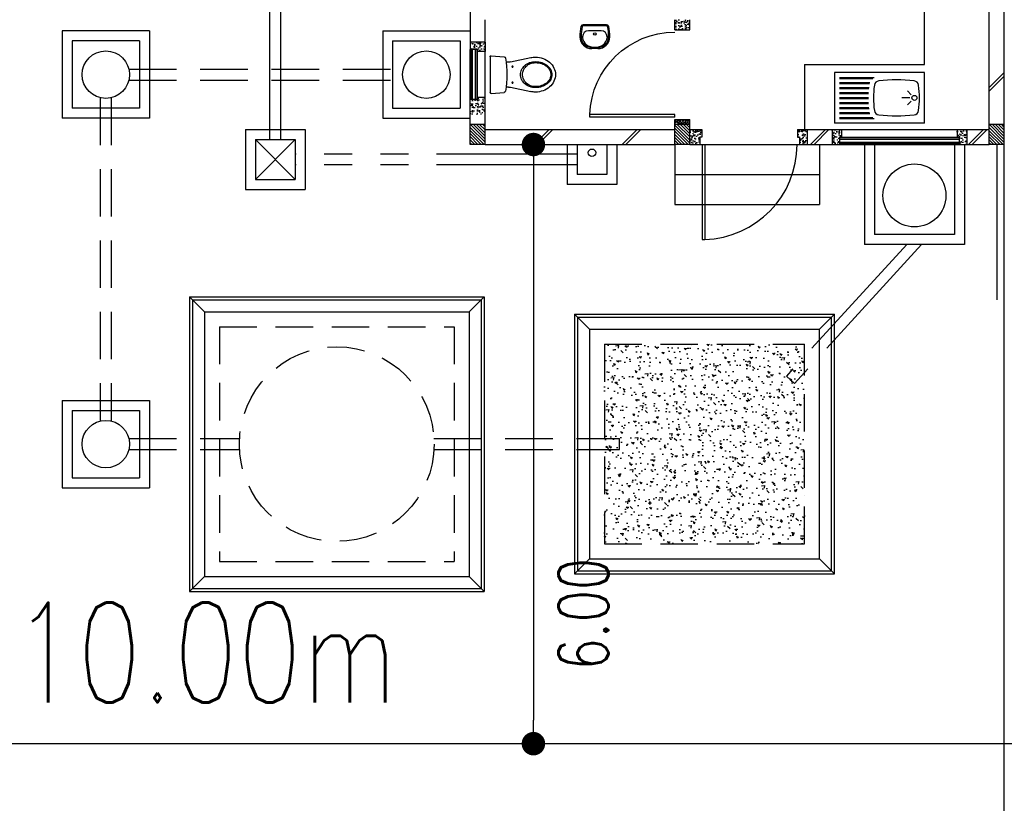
# Model space of a CAD drawing. Header units: millimetres. Extents: x 301 to 1479, y 491 to 1341.
# Tile 32 of 256: x 430 to 440, y 549 to 557. Entities that reach past the tile are written whole.
import ezdxf

# ---------------------------------------------------------------- set-up
doc = ezdxf.new("R2010")
doc.units = ezdxf.units.MM
doc.header["$LTSCALE"] = 1.5
doc.header["$MEASUREMENT"] = 0
for name, pattern in [('HIDDEN', [0.375, 0.25, -0.125]), ('HIDDEN2', [4.7625, 3.175, -1.5875]), ('PHANTOM2', [1.25, 0.625, -0.125, 0.125, -0.125, 0.125, -0.125])]:
    doc.linetypes.add(name, pattern=pattern)
for name, color, linetype in [('AP&SA', 254, 'HIDDEN'), ('Blk', 7, 'Continuous'), ('Block', 46, 'Continuous'), ('BORDER', 5, 'Continuous'), ('boundary', 3, 'Continuous'), ('Boundary Wall', 64, 'Continuous'), ('BWCN', 4, 'Continuous'), ('DIM', 6, 'Continuous'), ('DOOR', 3, 'Continuous'), ('Ele', 8, 'Continuous'), ('HATCH', 7, 'Continuous'), ('Hatch Aggregate', 252, 'Continuous'), ('Hatch Col. C1 GF Ext.', 84, 'Continuous'), ('Hatch Stub Col', 251, 'Continuous'), ('Kerb', 251, 'Continuous'), ('P. Grease Trap', 64, 'Continuous'), ('P. Septic tank', 2, 'Continuous'), ('P. Sewr Manhole', 49, 'Continuous'), ('PVC Pipe 110', 69, 'Continuous'), ('PVC RWP 75', 77, 'Continuous'), ('PVC Sewer Pipe 110', 24, 'Continuous'), ('SANIT', 8, 'Continuous'), ('TEXT', 7, 'Continuous'), ('WINDOW', 1, 'Continuous')]:
    doc.layers.add(name, color=color, linetype=linetype)
doc.styles.add('RS1', font='romans.shx', dxfattribs={"width": 0.75, "height": 0.5})
doc.styles.add('RS2', font='romans.shx', dxfattribs={"width": 0.75, "height": 1})
doc.styles.add('RS25', font='romans.shx', dxfattribs={"width": 0.75, "height": 1})
doc.dimstyles.new('BAM500', dxfattribs={"dimscale": 0.5, "dimtxt": 1, "dimasz": 1, "dimexe": 1, "dimexo": 1, "dimgap": 1, "dimtad": 1, "dimdec": 3, "dimzin": 0, "dimdsep": 46, "dimtxsty": 'RS25', "dimblk1": 'DOT', "dimblk2": 'DOT', "dimsah": 1, "dimcen": 3, "dimdle": 1.25, "dimse1": 1, "dimse2": 1, "dimclrd": 6, "dimclre": 6, "dimclrt": 7, "dimaunit": 1, "dimadec": 0, "dimazin": 0, "dimtfac": 0.75, "dimtdec": 3, "dimtmove": 0, "dimatfit": 3, "dimldrblk": 'DOT', "dimfxl": 1, "dimtvp": 1.5, "dimtolj": 1, "dimtzin": 0, "dimarcsym": 0})
doc.dimstyles.new('Souillac5', dxfattribs={"dimscale": 0.5, "dimtxt": 0.5, "dimasz": 0.47, "dimexe": 0, "dimexo": 1, "dimgap": 0.5, "dimtad": 1, "dimzin": 0, "dimdsep": 46, "dimtxsty": 'RS1', "dimblk": 'DOT', "dimcen": 3, "dimse1": 1, "dimse2": 1, "dimclrd": 6, "dimclre": 6, "dimclrt": 7, "dimaunit": 1, "dimadec": 0, "dimazin": 0, "dimtfac": 1, "dimtofl": 0, "dimtmove": 1, "dimatfit": 3, "dimfxl": 1, "dimtolj": 1, "dimtzin": 0, "dimlwe": -1, "dimarcsym": 0})
pattern_1 = [(50, (383.16928, 128.10737), (0.071726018, -0.0062752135), [0.0075, -0.0825]), (355, (383.16928, 128.10737), (-0.013875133, 0.075219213), [0.006, -0.066]), (100.451444, (383.175255, 128.10685), (0.057850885, 0.068943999), [0.006374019, -0.070114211]), (46.1842, (383.16928, 128.12737), (0.106724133, -0.016551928), [0.01125, -0.12375]), (96.635635, (383.17817, 128.12599), (0.093466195, 0.09741186), [0.009561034, -0.105171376]), (351.184164, (383.16928, 128.12737), (0.093466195, 0.09741186), [0.009, -0.099]), (21, (383.17928, 128.12237), (0.059690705, -0.040261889), [0.0075, -0.0825]), (326, (383.17928, 128.12237), (0.024331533, 0.072515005), [0.006, -0.066]), (71.451445, (383.18425, 128.11902), (0.084022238, 0.032253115), [0.006374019, -0.070114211]), (37.5, (383.169278, 128.107373), (0.0012159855, 0.0332893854), [0, -0.0652, 0, -0.067, 0, -0.06625]), (7.5, (383.169278, 128.107373), (0.0263069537, 0.0394411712), [0, -0.0382, 0, -0.0637, 0, -0.02525]), (327.5, (383.146978, 128.107373), (0.0533822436, -0.0022554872), [0, -0.025, 0, -0.078, 0, -0.1035]), (317.5, (383.136978, 128.107373), (0.058318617, 0.010010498), [0, -0.0325, 0, -0.0518, 0, -0.0735])]
pattern_2 = [(315, (404.325723, 123.072963), (0.0154679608, 0.0154679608), [])]
pattern_3 = [(50, (379.51048, 128.25737), (0.071726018, -0.0062752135), [0.0075, -0.0825]), (355, (379.51048, 128.25737), (-0.013875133, 0.075219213), [0.006, -0.066]), (100.451444, (379.51646, 128.25685), (0.057850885, 0.068943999), [0.006374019, -0.070114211]), (46.1842, (379.51048, 128.27737), (0.106724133, -0.016551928), [0.01125, -0.12375]), (96.635635, (379.51938, 128.27599), (0.093466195, 0.09741186), [0.009561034, -0.105171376]), (351.184164, (379.51048, 128.27737), (0.093466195, 0.09741186), [0.009, -0.099]), (21, (379.52048, 128.27237), (0.059690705, -0.040261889), [0.0075, -0.0825]), (326, (379.52048, 128.27237), (0.024331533, 0.072515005), [0.006, -0.066]), (71.451445, (379.525456, 128.26902), (0.084022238, 0.032253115), [0.006374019, -0.070114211]), (37.5, (379.510482, 128.257373), (0.0012159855, 0.0332893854), [0, -0.0652, 0, -0.067, 0, -0.06625]), (7.5, (379.510482, 128.257373), (0.0263069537, 0.0394411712), [0, -0.0382, 0, -0.0637, 0, -0.02525]), (327.5, (379.488182, 128.257373), (0.0533822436, -0.0022554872), [0, -0.025, 0, -0.078, 0, -0.1035]), (317.5, (379.47818, 128.257373), (0.058318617, 0.010010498), [0, -0.0325, 0, -0.0518, 0, -0.0735])]

# ---------------------------------------------------------------- blocks, each defined once
blk = doc.blocks.new('_DOT')
at = {"color": 0, "linetype": 'ByBlock'}
blk.add_line((-0.5, 0), (-1, 0), dxfattribs=at)
at = {"color": 0, "linetype": 'ByBlock', "const_width": 0.5}
blk.add_lwpolyline([(-0.25, 0, 1), (0.25, 0, 1)], format="xyb", close=True, dxfattribs=at)
blk = doc.blocks.new('*D5')
at = {"layer": 'BORDER', "color": 6, "lineweight": -2, "transparency": 16777216}
blk.add_line((340.3956, 528.7452), (492.4248, 549.6092), dxfattribs=at)
at = {"layer": 'DEFPOINTS', "color": 0, "transparency": 16777216}
for p in [(492.9076, 549.769), (492.9202, 549.6772), (339.8876, 528.769)]:
    blk.add_point(p, dxfattribs=at)
at = {"layer": 'BORDER', "color": 6, "lineweight": -2, "transparency": 16777216, "xscale": 0.5, "yscale": 0.5, "zscale": 0.5}
for p, rotation in [((492.9202, 549.6772), 7.814287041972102), ((339.9002, 528.6772), 187.8142870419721)]:
    blk.add_blockref('_DOT', p, dxfattribs=dict(at, rotation=rotation))
at = {"layer": 'BORDER', "color": 7, "transparency": 16777216, "insert": (416.2742, 540.1679), "char_height": 1, "attachment_point": 5, "rotation": 7.81429, "style": 'RS25'}
blk.add_mtext('\\A1;Built ', dxfattribs=at)
blk = doc.blocks.new('SSBSD90')
at = {"layer": 'Ele'}
for p, q in [((-900, 510), (0, 510)), ((-900, 510), (-900, 0)), ((0, 0), (0, 510)), ((-50, 460), (-395.5, 460)), ((-50, 450), (-382.1, 450)), ((-50, 410), (-354.7, 410)), ((-50, 400), (-351.5, 400)), ((-768.2, 286.8), (-729.3, 325.7)), ((-50, 360), (-345.7, 360)), ((-50, 350), (-344.7, 350)), ((-50, 310), (-341.6, 310)), ((-50, 300), (-341, 300)), ((-768.2, 223.2), (-729.3, 184.3)), ((-755, 255), (-675, 255)), ((-50, 200), (-341.6, 200)), ((-50, 210), (-341, 210)), ((-50, 260), (-340, 260)), ((-50, 250), (-340, 250)), ((-50, 100), (-354.7, 100)), ((-50, 110), (-351.5, 110)), ((-50, 150), (-345.7, 150)), ((-50, 160), (-344.7, 160)), ((-900, 0), (0, 0)), ((-50, 50), (-395.5, 50)), ((-50, 60), (-382.1, 60))]:
    blk.add_line(p, q, dxfattribs=at)
blk.add_circle((-800, 255), 25, dxfattribs=at)
for centre, radius, start, end in [((-791.6, 375.1), 50, 96.57699, 172.01642), ((-620, -1113.3), 1548.3, 83.42301, 96.57699), ((-448.4, 375.1), 50, 7.98358, 83.42301), ((65, 255), 915, 172.01642, 187.98358), ((-1305, 255), 915, 352.01642, 7.98358), ((-791.6, 134.9), 50, 187.98358, 263.42301), ((-448.4, 134.9), 50, 276.57699, 352.01642), ((-620, 1623.3), 1548.3, 263.42301, 276.57699)]:
    blk.add_arc(centre, radius, start, end, dxfattribs=at)
blk = doc.blocks.new('WC')
at = {"layer": 'SANIT'}
for p, q in [((-179.1, 0), (179.1, 0)), ((-189, -10.9), (-177.5, -141.5)), ((189, -10.9), (177.5, -141.5)), ((-125, -184.5), (-125, -161.4)), ((125, -184.5), (125, -161.4)), ((-127.2, -205.2), (-170.1, -407.8)), ((127.2, -205.2), (170.1, -407.8))]:
    blk.add_line(p, q, dxfattribs=at)
for points in [[(130, -455, 0.086378), (119.8, -396.7, 0.092622), (91.9, -348.9, 0.103078), (48.8, -316.1, 0.111925), (0, -305, 0.111925), (-48.8, -316.1, 0.103078), (-91.9, -348.9, 0.092622), (-119.8, -396.7, 0.086378), (-130, -455, 0.086378)], [(120, -455, 0.091554), (110.7, -404.8, 0.095342), (84.9, -363.1, 0.101238), (45.4, -334.7, 0.105842), (0, -325, 0.105842), (-45.4, -334.7, 0.101238), (-84.9, -363.1, 0.095342), (-110.7, -404.8, 0.091554), (-120, -455, 0.091554)], [(-175, -455, 0.087147), (-161.4, -532.7, 0.093047), (-123.7, -596.4, 0.102819), (-65.8, -640.2, 0.110985), (0, -655, 0.110985), (65.8, -640.2, 0.102819), (123.7, -596.4, 0.093047), (161.4, -532.7, 0.087147), (175, -455, 0.052217), (170.1, -407.8, 0.093047)], [(-170.1, -407.8, 0.052217), (-175, -455, 0.087147)], [(-130, -455, 0.079027), (-119.7, -519.8, 0.088191), (-91.9, -571.7, 0.105253), (-48.1, -608.1, 0.121599), (0, -620, 0.121599), (48.1, -608.1, 0.105253), (91.9, -571.7, 0.088191), (119.7, -519.8, 0.079027), (130, -455, 0.079027)], [(-120, -455, 0.077736), (-110.5, -515.9, 0.087342), (-84.9, -564.6, 0.105569), (-44.3, -598.9, 0.12344), (0, -610, 0.12344), (44.3, -598.9, 0.105569), (84.9, -564.6, 0.087342), (110.5, -515.9, 0.077736), (120, -455, 0.077736)]]:
    blk.add_lwpolyline(points, format="xyb", dxfattribs=at)
for centre in [(-80, -225), (80, -225)]:
    blk.add_circle(centre, 6, dxfattribs=at)
for centre, radius, start, end in [((-179.1, -10), 10, 90, 185.04245), ((179.1, -10), 10, 354.95755, 90), ((-162.6, -140.2), 15, 185.04245, 259.60796), ((0, 746.3), 916.3, 259.60796, 280.39204), ((-225, -184.5), 100, 348.04369, 0), ((225, -184.5), 100, 180, 191.95631), ((162.6, -140.2), 15, 280.39204, 354.95755)]:
    blk.add_arc(centre, radius, start, end, dxfattribs=at)
blk = doc.blocks.new('Wh1')
at = {"layer": 'SANIT'}
for p, q in [((197, 0), (-197, 0)), ((197, -20), (-197, -20)), ((105, -100), (-105, -100)), ((-205, -200), (-205, -217)), ((205, -200), (205, -217)), ((50, -380), (-50, -380)), ((50, -400), (-50, -400)), ((-30, -373), (30, -373))]:
    blk.add_line(p, q, dxfattribs=at)
blk.add_circle((0, -154), 20, dxfattribs=at)
for centre, radius, start, end in [((0, -200), 250, 180, 180), ((0, -200), 250, 0, 0), ((-197, -35), 35, 90, 167.7776), ((197, -35), 35, 12.2224, 90), ((567, -201), 817, 167.7776, 179.9598), ((567, -201), 797, 167.7776, 179.9598), ((-197, -35), 15, 90, 167.7776), ((-105, -200), 100, 90, 180), ((105, -200), 100, 0, 90), ((197, -35), 15, 12.2224, 90), ((-567, -201), 797, 0.0402, 12.2224), ((-567, -201), 817, 0.0402, 12.2224), ((-50, -200), 200, 180, 270), ((-50, -200), 180, 180, 270), ((-30, -197), 176, 186.7076, 270.013), ((30, -197), 176, 269.987, 353.2924), ((50, -200), 180, 270, 0), ((50, -200), 200, 270, 0)]:
    blk.add_arc(centre, radius, start, end, dxfattribs=at)
blk = doc.blocks.new('Dr900')
at = {"layer": 'DOOR'}
for p, q in [((-50, 0), (-50, 850)), ((-25, 850), (-50, 850)), ((-25, 0), (-25, 850)), ((-25, 0), (-50, 0))]:
    blk.add_line(p, q, dxfattribs=at)
blk.add_arc((-24.3, -0.3), 850.7, 91.72797, 179.98222, dxfattribs=at)
blk = doc.blocks.new('Dr1000')
at = {"layer": 'DOOR'}
for p, q in [((-50, 0), (-50, 950)), ((-25, 950), (-50, 950)), ((-25, 0), (-25, 950)), ((-25, 0), (-50, 0))]:
    blk.add_line(p, q, dxfattribs=at)
blk.add_arc((-24.4, -0.2), 950.6, 91.54201, 179.98579, dxfattribs=at)
blk = doc.blocks.new('SSSU-D2')
at = {"layer": 'Hatch Aggregate'}
h = blk.add_hatch(dxfattribs=at)
h.set_pattern_fill('AR-CONC', color=256, scale=0.03, angle=90)
h.set_pattern_definition([(140, (33566.527, -774235.52378), (0.018825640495, 0.21517805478), [0.0225, -0.2475]), (85, (33566.527, -774235.52378), (-0.22565764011, -0.041625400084), [0.018, -0.198]), (190.45144446, (33566.52857, -774235.50584), (-0.20683199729, 0.17355265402), [0.0191220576, -0.2103426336]), (136.1842, (33566.467, -774235.52378), (0.04965578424, 0.3201723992), [0.03375, -0.37125]), (186.63563549, (33566.47114, -774235.4971), (-0.29223558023, 0.2803985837), [0.0286831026, -0.315514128]), (81.18416399, (33566.467, -774235.52378), (-0.29223558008, 0.28039858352), [0.027, -0.2970000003]), (111, (33566.482, -774235.49378), (0.1207856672, 0.179072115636), [0.0225, -0.2475]), (56, (33566.482, -774235.49378), (-0.217545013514, 0.072994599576), [0.018, -0.198]), (161.45144474, (33566.49207, -774235.47885), (-0.09675934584, 0.25206671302), [0.019122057, -0.2103426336]), (127.5, (33566.527, -774235.523775), (-0.0998681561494, 0.003647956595), [0, -0.1956, 0, -0.201, 0, -0.19875]), (97.5, (33566.527, -774235.52378), (-0.118323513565, 0.078920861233), [0, -0.1146, 0, -0.1911, 0, -0.07575]), (57.5, (33566.527, -774235.590675), (0.00676646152, 0.160146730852), [0, -0.075, 0, -0.234, 0, -0.3105]), (47.5, (33566.527, -774235.62068), (-0.0300314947, 0.174955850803), [0, -0.0975, 0, -0.1554, 0, -0.2205])])
h.paths.add_polyline_path([(-8.45, -11.8), (-10.455, -11.8), (-10.455, -9.8), (-8.45, -9.8)])
at = {"layer": 'Hatch Col. C1 GF Ext.'}
h = blk.add_hatch(dxfattribs=at)
h.set_pattern_fill('ANSI31', color=256, scale=0.175, angle=-90)
h.set_pattern_definition(pattern_2)
h.paths.add_polyline_path([(-11.8, -7.6), (-11.65, -7.6), (-11.65, -7.8), (-11.8, -7.8)])
h = blk.add_hatch(dxfattribs=at)
h.set_pattern_fill('ANSI31', color=256, scale=0.175, angle=-90)
h.set_pattern_definition(pattern_2)
h.paths.add_polyline_path([(-9.75, -7.6), (-9.6, -7.6), (-9.6, -7.8), (-9.75, -7.8)])
h = blk.add_hatch(dxfattribs=at)
h.set_pattern_fill('ANSI31', color=256, scale=0.175, angle=-90)
h.set_pattern_definition(pattern_2)
h.paths.add_polyline_path([(-6.6, -7.6), (-6.45, -7.6), (-6.45, -7.8), (-6.6, -7.8)])
at = {"layer": 'Hatch Stub Col', "linetype": 'ByBlock'}
h = blk.add_hatch(dxfattribs=at)
h.set_pattern_fill('AR-CONC', color=256, scale=0.01, angle=720)
h.set_pattern_definition([(50, (379.41048, 128.05737), (0.071726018, -0.0062752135), [0.0075, -0.0825]), (355, (379.41048, 128.05737), (-0.013875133, 0.075219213), [0.006, -0.066]), (100.451444, (379.41646, 128.05685), (0.057850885, 0.068943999), [0.006374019, -0.070114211]), (46.1842, (379.41048, 128.07737), (0.106724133, -0.016551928), [0.01125, -0.12375]), (96.635635, (379.41938, 128.07599), (0.093466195, 0.09741186), [0.009561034, -0.105171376]), (351.184164, (379.41048, 128.07737), (0.093466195, 0.09741186), [0.009, -0.099]), (21, (379.42048, 128.07237), (0.059690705, -0.040261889), [0.0075, -0.0825]), (326, (379.42048, 128.07237), (0.024331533, 0.072515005), [0.006, -0.066]), (71.451445, (379.425456, 128.06902), (0.084022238, 0.032253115), [0.006374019, -0.070114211]), (37.5, (379.410482, 128.057373), (0.0012159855, 0.0332893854), [0, -0.0652, 0, -0.067, 0, -0.06625]), (7.5, (379.410482, 128.057373), (0.0263069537, 0.0394411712), [0, -0.0382, 0, -0.0637, 0, -0.02525]), (327.5, (379.388182, 128.057373), (0.0533822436, -0.0022554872), [0, -0.025, 0, -0.078, 0, -0.1035]), (317.5, (379.37818, 128.057373), (0.058318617, 0.010010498), [0, -0.0325, 0, -0.0518, 0, -0.0735])])
h.paths.add_polyline_path([(-9.6, -6.65), (-9.6, -6.55), (-9.75, -6.55), (-9.75, -6.65)])
h = blk.add_hatch(dxfattribs=at)
h.set_pattern_fill('AR-CONC', color=256, scale=0.01, angle=720)
h.set_pattern_definition(pattern_1)
h.paths.add_polyline_path([(-11.65, -6.775), (-11.65, -6.87), (-11.725, -6.87), (-11.725, -6.85), (-11.8, -6.85), (-11.8, -6.775)])
h = blk.add_hatch(dxfattribs=at)
h.set_pattern_fill('AR-CONC', color=256, scale=0.01, angle=720)
h.set_pattern_definition(pattern_1)
h.paths.add_polyline_path([(-11.725, -7.35), (-11.725, -7.33), (-11.65, -7.33), (-11.65, -7.5), (-11.8, -7.5), (-11.8, -7.35)])
h = blk.add_hatch(dxfattribs=at)
h.set_pattern_fill('AR-CONC', color=256, scale=0.005, angle=720)
h.set_pattern_definition([(50, (383.169278, 128.257373), (0.0358630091, -0.0031376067), [0.00375, -0.04125]), (355, (383.169278, 128.257373), (-0.0069375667, 0.0376096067), [0.003, -0.033]), (100.451444, (383.172266, 128.25711), (0.0289254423, 0.0344719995), [0.0031870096, -0.0350571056]), (46.1842, (383.169278, 128.267373), (0.0533620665, -0.008275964), [0.005625, -0.061875]), (96.635635, (383.173724, 128.266683), (0.046733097, 0.04870593), [0.004780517, -0.052585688]), (351.184164, (383.16928, 128.267373), (0.046733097, 0.04870593), [0.0045, -0.0495]), (21, (383.174278, 128.264873), (0.0298453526, -0.0201309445), [0.00375, -0.04125]), (326, (383.174278, 128.264873), (0.0121657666, 0.0362575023), [0.003, -0.033]), (71.451445, (383.176765, 128.263195), (0.0420111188, 0.0161265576), [0.0031870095, -0.0350571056]), (37.5, (383.169278, 128.257373), (0.00060799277, 0.0166446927), [0, -0.0326, 0, -0.0335, 0, -0.033125]), (7.5, (383.169278, 128.257373), (0.0131534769, 0.0197205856), [0, -0.0191, 0, -0.03185, 0, -0.012625]), (327.5, (383.158128, 128.257373), (0.0266911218, -0.0011277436), [0, -0.0125, 0, -0.039, 0, -0.05175]), (317.5, (383.153128, 128.257373), (0.0291593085, 0.0050052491), [0, -0.01625, 0, -0.0259, 0, -0.03675])])
h.paths.add_polyline_path([(-9.6, -7.55), (-9.6, -7.6), (-9.75, -7.6), (-9.75, -7.55)])
h = blk.add_hatch(dxfattribs=at)
h.set_pattern_fill('AR-CONC', color=256, scale=0.01, angle=720)
h.set_pattern_definition([(50, (383.16928, 128.25737), (0.071726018, -0.0062752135), [0.0075, -0.0825]), (355, (383.16928, 128.25737), (-0.013875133, 0.075219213), [0.006, -0.066]), (100.451444, (383.175255, 128.25685), (0.057850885, 0.068943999), [0.006374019, -0.070114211]), (46.1842, (383.16928, 128.27737), (0.106724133, -0.016551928), [0.01125, -0.12375]), (96.635635, (383.17817, 128.27599), (0.093466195, 0.09741186), [0.009561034, -0.105171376]), (351.184164, (383.16928, 128.27737), (0.093466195, 0.09741186), [0.009, -0.099]), (21, (383.17928, 128.27237), (0.059690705, -0.040261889), [0.0075, -0.0825]), (326, (383.17928, 128.27237), (0.024331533, 0.072515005), [0.006, -0.066]), (71.451445, (383.18425, 128.26902), (0.084022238, 0.032253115), [0.006374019, -0.070114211]), (37.5, (383.169278, 128.257373), (0.0012159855, 0.0332893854), [0, -0.0652, 0, -0.067, 0, -0.06625]), (7.5, (383.169278, 128.257373), (0.0263069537, 0.0394411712), [0, -0.0382, 0, -0.0637, 0, -0.02525]), (327.5, (383.146978, 128.257373), (0.0533822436, -0.0022554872), [0, -0.025, 0, -0.078, 0, -0.1035]), (317.5, (383.136978, 128.257373), (0.058318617, 0.010010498), [0, -0.0325, 0, -0.0518, 0, -0.0735])])
h.paths.add_polyline_path([(-9.5, -7.8), (-9.6, -7.8), (-9.6, -7.65), (-9.48, -7.65), (-9.48, -7.725), (-9.5, -7.725)])
h = blk.add_hatch(dxfattribs=at)
h.set_pattern_fill('AR-CONC', color=256, scale=0.01, angle=720)
h.set_pattern_definition([(50, (379.56048, 128.25737), (0.071726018, -0.0062752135), [0.0075, -0.0825]), (355, (379.56048, 128.25737), (-0.013875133, 0.075219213), [0.006, -0.066]), (100.451444, (379.56646, 128.25685), (0.057850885, 0.068943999), [0.006374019, -0.070114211]), (46.1842, (379.56048, 128.27737), (0.106724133, -0.016551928), [0.01125, -0.12375]), (96.635635, (379.56938, 128.27599), (0.093466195, 0.09741186), [0.009561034, -0.105171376]), (351.184164, (379.56048, 128.27737), (0.093466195, 0.09741186), [0.009, -0.099]), (21, (379.57048, 128.27237), (0.059690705, -0.040261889), [0.0075, -0.0825]), (326, (379.57048, 128.27237), (0.024331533, 0.072515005), [0.006, -0.066]), (71.451445, (379.575456, 128.26902), (0.084022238, 0.032253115), [0.006374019, -0.070114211]), (37.5, (379.560482, 128.257373), (0.0012159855, 0.0332893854), [0, -0.0652, 0, -0.067, 0, -0.06625]), (7.5, (379.560482, 128.257373), (0.0263069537, 0.0394411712), [0, -0.0382, 0, -0.0637, 0, -0.02525]), (327.5, (379.538182, 128.257373), (0.0533822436, -0.0022554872), [0, -0.025, 0, -0.078, 0, -0.1035]), (317.5, (379.52818, 128.257373), (0.058318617, 0.010010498), [0, -0.0325, 0, -0.0518, 0, -0.0735])])
h.paths.add_polyline_path([(-8.425, -7.8), (-8.5, -7.8), (-8.5, -7.725), (-8.52, -7.725), (-8.52, -7.65), (-8.425, -7.65)])
h = blk.add_hatch(dxfattribs=at)
h.set_pattern_fill('AR-CONC', color=256, scale=0.01, angle=720)
h.set_pattern_definition(pattern_3)
h.paths.add_polyline_path([(-8.0804, -7.725), (-8.1004, -7.725), (-8.1004, -7.8), (-8.1754, -7.8), (-8.1754, -7.65), (-8.0804, -7.65)])
h = blk.add_hatch(dxfattribs=at)
h.set_pattern_fill('AR-CONC', color=256, scale=0.01, angle=720)
h.set_pattern_definition(pattern_3)
h.paths.add_polyline_path([(-6.8254, -7.8), (-6.9004, -7.8), (-6.9004, -7.725), (-6.9204, -7.725), (-6.9204, -7.65), (-6.8254, -7.65)])
at = {"layer": 'AP&SA', "linetype": 'HIDDEN'}
for p, q in [((-14.31, -9.625), (-11.96, -9.625)), ((-14.31, -9.625), (-14.31, -11.975)), ((-11.96, -9.625), (-11.96, -11.975)), ((-10.455, -9.8), (-10.455, -11.8)), ((-10.455, -9.8), (-8.45, -9.8)), ((-8.45, -11.8), (-8.45, -9.8)), ((-10.455, -11.8), (-8.45, -11.8)), ((-14.31, -11.975), (-11.96, -11.975))]:
    blk.add_line(p, q, dxfattribs=at)
at = {"layer": 'Block', "linetype": 'ByBlock'}
for p, q in [((-6.6, -7.6), (-6.6, -3.3)), ((-11.8, -6.175), (-11.8, -6.775)), ((-11.65, -6.775), (-11.65, -6.55)), ((-11.65, -7.65), (-9.75, -7.65)), ((-8.425, -7.65), (-8.1754, -7.65)), ((-6.8254, -7.65), (-6.6, -7.65)), ((-11.65, -7.8), (-9.75, -7.8)), ((-8.425, -7.8), (-8.1754, -7.8)), ((-6.8254, -7.8), (-6.6, -7.8))]:
    blk.add_line(p, q, dxfattribs=at)
at = {"layer": 'Boundary Wall', "linetype": 'ByBlock'}
blk.add_line((-6.525, -7.8), (-6.525, -9.355), dxfattribs=at)
at = {"layer": 'BWCN'}
for p, q in [((-9.75, -6.65), (-9.75, -6.55)), ((-9.6, -6.65), (-9.6, -6.55)), ((-9.75, -6.65), (-9.6, -6.65)), ((-11.8, -6.775), (-11.8, -6.85)), ((-11.65, -6.775), (-11.8, -6.775)), ((-11.65, -6.775), (-11.65, -6.87)), ((-11.725, -6.85), (-11.8, -6.85)), ((-11.725, -6.87), (-11.725, -6.85)), ((-11.65, -6.87), (-11.725, -6.87)), ((-11.725, -7.35), (-11.8, -7.35)), ((-11.8, -7.6), (-11.8, -7.35)), ((-11.65, -7.33), (-11.725, -7.33)), ((-11.725, -7.33), (-11.725, -7.35)), ((-11.65, -7.6), (-11.65, -7.33)), ((-9.75, -7.55), (-9.6, -7.55)), ((-9.75, -7.6), (-9.75, -7.55)), ((-9.6, -7.6), (-9.6, -7.55)), ((-11.65, -7.6), (-11.8, -7.6)), ((-11.8, -7.8), (-11.8, -7.6)), ((-11.65, -7.8), (-11.65, -7.6)), ((-9.6, -7.6), (-9.75, -7.6)), ((-9.75, -7.8), (-9.75, -7.6)), ((-9.6, -7.8), (-9.6, -7.6)), ((-9.6, -7.65), (-9.48, -7.65)), ((-9.48, -7.65), (-9.48, -7.725)), ((-8.52, -7.65), (-8.425, -7.65)), ((-8.52, -7.65), (-8.52, -7.725)), ((-8.425, -7.65), (-8.425, -7.8)), ((-8.1754, -7.65), (-8.1754, -7.8)), ((-8.1754, -7.65), (-8.0804, -7.65)), ((-8.0804, -7.65), (-8.0804, -7.725)), ((-6.9204, -7.65), (-6.9204, -7.725)), ((-6.9204, -7.65), (-6.8254, -7.65)), ((-6.8254, -7.65), (-6.8254, -7.8)), ((-6.45, -7.6), (-6.6, -7.6)), ((-6.6, -7.8), (-6.6, -7.6)), ((-6.45, -7.8), (-6.45, -7.6)), ((-9.5, -7.725), (-9.5, -7.8)), ((-9.48, -7.725), (-9.5, -7.725)), ((-8.52, -7.725), (-8.5, -7.725)), ((-8.5, -7.725), (-8.5, -7.8)), ((-8.1004, -7.725), (-8.1004, -7.8)), ((-8.0804, -7.725), (-8.1004, -7.725)), ((-6.9204, -7.725), (-6.9004, -7.725)), ((-6.9004, -7.725), (-6.9004, -7.8)), ((-11.65, -7.8), (-11.8, -7.8)), ((-9.6, -7.8), (-9.75, -7.8)), ((-9.6, -7.8), (-9.5, -7.8)), ((-8.5, -7.8), (-8.425, -7.8)), ((-8.1754, -7.8), (-8.1004, -7.8)), ((-6.9004, -7.8), (-6.8254, -7.8)), ((-6.45, -7.8), (-6.6, -7.8))]:
    blk.add_line(p, q, dxfattribs=at)
at = {"layer": 'Ele'}
for p, q in [((-7.25, -7), (-7.25, -5.8)), ((-11.8, -7.35), (-11.8, -6.85)), ((-11.79, -7.35), (-11.79, -6.85)), ((-11.73, -7.35), (-11.73, -6.85)), ((-11.725, -7.33), (-11.725, -6.87)), ((-11.65, -7.33), (-11.65, -6.87)), ((-8.4495, -7), (-8.4495, -7.65)), ((-8.4495, -7), (-7.25, -7)), ((-8.0804, -7.65), (-6.9204, -7.65)), ((-8.1004, -7.73), (-6.9004, -7.73)), ((-8.0804, -7.725), (-6.9204, -7.725)), ((-9.75, -7.8), (-9.75, -8.4)), ((-9.5, -7.8), (-8.5, -7.8)), ((-8.3, -7.8), (-8.3, -8.4)), ((-8.1004, -7.79), (-6.9004, -7.79)), ((-8.1004, -7.8), (-6.9004, -7.8)), ((-9.75, -8.1), (-8.3, -8.1)), ((-9.75, -8.4), (-8.3, -8.4))]:
    blk.add_line(p, q, dxfattribs=at)
at = {"layer": 'HATCH'}
for p, q in [((-6.45, -7.0792), (-6.6, -7.2292)), ((-6.45, -7.1145), (-6.6, -7.2645)), ((-11.1575, -7.8), (-11.0075, -7.65)), ((-11.1222, -7.8), (-10.9722, -7.65)), ((-10.2751, -7.8), (-10.1251, -7.65)), ((-10.2398, -7.8), (-10.0898, -7.65)), ((-8.3911, -7.8), (-8.2411, -7.65)), ((-8.3557, -7.8), (-8.2057, -7.65)), ((-6.8081, -7.8), (-6.6581, -7.65)), ((-6.7727, -7.8), (-6.6227, -7.65))]:
    blk.add_line(p, q, dxfattribs=at)
at = {"layer": 'Kerb'}
for p, q in [((-15.01, -6.6625), (-15.885, -6.6625)), ((-15.885, -6.6625), (-15.885, -7.5375)), ((-15.01, -6.6625), (-15.01, -7.5375)), ((-12.675, -6.6625), (-12.675, -7.5375)), ((-12.675, -6.6625), (-11.8, -6.6625)), ((-15.11, -6.7625), (-15.785, -6.7625)), ((-15.785, -6.7625), (-15.785, -7.4375)), ((-15.11, -6.7625), (-15.11, -7.4375)), ((-12.575, -6.7625), (-12.575, -7.4375)), ((-12.575, -6.7625), (-11.9, -6.7625)), ((-11.9, -6.7625), (-11.9, -7.4375)), ((-15.11, -7.4375), (-15.785, -7.4375)), ((-12.575, -7.4375), (-11.9, -7.4375)), ((-15.01, -7.5375), (-15.885, -7.5375)), ((-12.675, -7.5375), (-11.8, -7.5375)), ((-14.05, -7.65), (-14.05, -8.25)), ((-14.05, -7.65), (-13.45, -7.65)), ((-13.45, -7.65), (-13.45, -8.25)), ((-13.95, -7.75), (-13.95, -8.15)), ((-13.95, -7.75), (-13.55, -7.75)), ((-13.95, -8.15), (-13.55, -7.75)), ((-13.95, -7.75), (-13.55, -8.15)), ((-13.55, -7.75), (-13.55, -8.15)), ((-10.8288, -7.8), (-10.8288, -8.2)), ((-10.7288, -7.8), (-10.7288, -8.1)), ((-10.4288, -7.8), (-10.4288, -8.1)), ((-10.3288, -7.8), (-10.3288, -8.2)), ((-7.85, -7.8), (-7.85, -8.8)), ((-7.75, -7.8), (-7.75, -8.7)), ((-6.95, -7.8), (-6.95, -8.7)), ((-6.85, -7.8), (-6.85, -8.8)), ((-13.95, -8.15), (-13.55, -8.15)), ((-10.4288, -8.1), (-10.7288, -8.1)), ((-14.05, -8.25), (-13.45, -8.25)), ((-10.3288, -8.2), (-10.8288, -8.2)), ((-6.95, -8.7), (-7.75, -8.7)), ((-6.85, -8.8), (-7.85, -8.8)), ((-14.61, -9.325), (-14.61, -12.275)), ((-14.61, -9.325), (-11.66, -9.325)), ((-14.61, -9.325), (-14.46, -9.475)), ((-14.58, -9.355), (-14.58, -12.245)), ((-14.58, -9.355), (-11.69, -9.355)), ((-11.66, -9.325), (-11.81, -9.475)), ((-11.69, -9.355), (-11.69, -12.245)), ((-11.66, -9.325), (-11.66, -12.275)), ((-14.46, -9.475), (-11.81, -9.475)), ((-14.46, -9.475), (-14.46, -12.125)), ((-11.81, -9.475), (-11.81, -12.125)), ((-10.755, -9.5), (-10.755, -12.1)), ((-10.755, -9.5), (-8.15, -9.5)), ((-10.605, -9.65), (-10.755, -9.5)), ((-10.725, -9.53), (-10.725, -12.07)), ((-10.725, -9.53), (-8.18, -9.53)), ((-8.3, -9.65), (-8.15, -9.5)), ((-8.18, -12.07), (-8.18, -9.53)), ((-8.15, -12.1), (-8.15, -9.5)), ((-10.605, -9.65), (-10.605, -11.95)), ((-10.605, -9.65), (-8.3, -9.65)), ((-8.3, -11.95), (-8.3, -9.65)), ((-15.885, -10.3625), (-15.885, -11.2375)), ((-15.885, -10.3625), (-15.01, -10.3625)), ((-15.01, -10.3625), (-15.01, -11.2375)), ((-15.785, -10.4625), (-15.785, -11.1375)), ((-15.785, -10.4625), (-15.11, -10.4625)), ((-15.11, -10.4625), (-15.11, -11.1375)), ((-15.785, -11.1375), (-15.11, -11.1375)), ((-15.885, -11.2375), (-15.01, -11.2375)), ((-10.605, -11.95), (-10.755, -12.1)), ((-10.605, -11.95), (-8.3, -11.95)), ((-8.3, -11.95), (-8.15, -12.1)), ((-14.61, -12.275), (-14.46, -12.125)), ((-14.46, -12.125), (-11.81, -12.125)), ((-11.66, -12.275), (-11.81, -12.125)), ((-10.755, -12.1), (-8.15, -12.1)), ((-10.725, -12.07), (-8.18, -12.07)), ((-14.61, -12.275), (-11.66, -12.275)), ((-14.58, -12.245), (-11.69, -12.245))]:
    blk.add_line(p, q, dxfattribs=at)
at = {"layer": 'P. Grease Trap'}
blk.add_circle((-7.35, -8.31), 0.315, dxfattribs=at)
at = {"layer": 'P. Septic tank', "linetype": 'HIDDEN'}
blk.add_circle((-13.135, -10.8), 0.975, dxfattribs=at)
at = {"layer": 'P. Sewr Manhole'}
for centre in [(-15.4475, -7.1), (-12.2375, -7.1), (-15.4475, -10.8)]:
    blk.add_circle(centre, 0.2375, dxfattribs=at)
at = {"layer": 'PVC Pipe 110', "linetype": 'PHANTOM2', "ltscale": 1.5}
for p, q in [((-13.805, -7.75), (-13.805, -6.05)), ((-13.695, -7.75), (-13.695, -6.05)), ((-10.7288, -7.895), (-13.55, -7.895)), ((-10.7288, -8.005), (-13.55, -8.005)), ((-7.4273, -8.8), (-8.6324, -10.118)), ((-7.2782, -8.8), (-8.5512, -10.1922))]:
    blk.add_line(p, q, dxfattribs=at)
at = {"layer": 'PVC Pipe 110', "linetype": 'PHANTOM2', "ltscale": 2}
blk.add_line((-8.5512, -10.1922), (-8.6324, -10.118), dxfattribs=at)
at = {"layer": 'PVC RWP 75'}
blk.add_circle((-10.5788, -7.8825), 0.0375, dxfattribs=at)
at = {"layer": 'PVC Sewer Pipe 110', "linetype": 'HIDDEN2', "ltscale": 0.1}
for p, q in [((-15.2165, -7.045), (-12.4685, -7.045)), ((-15.2165, -7.155), (-12.4685, -7.155)), ((-15.5025, -7.331), (-15.5025, -10.569)), ((-15.3925, -7.331), (-15.3925, -10.569)), ((-15.2165, -10.745), (-14.1084, -10.745)), ((-12.1616, -10.745), (-10.305, -10.745)), ((-15.2165, -10.855), (-14.1084, -10.855)), ((-12.1616, -10.855), (-10.305, -10.855))]:
    blk.add_line(p, q, dxfattribs=at)
at = {"layer": 'PVC Sewer Pipe 110', "linetype": 'HIDDEN2'}
blk.add_line((-10.305, -10.855), (-10.305, -10.745), dxfattribs=at)
at = {"layer": 'WINDOW', "linetype": 'HIDDEN2', "ltscale": 0.5}
for p, q in [((-11.775, -7.35), (-11.775, -6.85)), ((-11.745, -7.35), (-11.745, -6.85))]:
    blk.add_line(p, q, dxfattribs=at)
at = {"layer": 'WINDOW'}
for p, q in [((-8.1004, -7.745), (-6.9004, -7.745)), ((-8.1004, -7.775), (-6.9004, -7.775))]:
    blk.add_line(p, q, dxfattribs=at)
at = {"layer": 'DOOR', "yscale": 0.001, "zscale": 0.001}
for name, p, xscale, rotation in [('Dr900', (-9.75, -7.55), -0.001, 90), ('Dr1000', (-9.5, -7.8), 0.001, 180)]:
    blk.add_blockref(name, p, dxfattribs=dict(at, xscale=xscale, rotation=rotation))
at = {"layer": 'SANIT', "xscale": -0.001, "yscale": 0.001, "zscale": 0.001, "rotation": 90.00000000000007}
blk.add_blockref('WC', (-11.6, -7.1), dxfattribs=at)
at = {"layer": 'WINDOW', "linetype": 'ByBlock', "xscale": 0.0006, "yscale": 0.0006, "zscale": 0.0006}
blk.add_blockref('Wh1', (-10.5503, -6.6), dxfattribs=at)
at = {"layer": 'WINDOW', "linetype": 'ByBlock', "xscale": 0.001, "yscale": 0.001, "zscale": 0.001, "rotation": 180}
blk.add_blockref('SSBSD90', (-8.15, -7.0778), dxfattribs=at)
blk = doc.blocks.new('*D32')
at = {"layer": 'DEFPOINTS', "color": 0, "transparency": 16777216}
for p in [(435.1724, 555.769), (435.1724, 549.769), (435.1724, 549.769)]:
    blk.add_point(p, dxfattribs=at)
at = {"layer": 'DIM', "color": 6, "lineweight": -2, "transparency": 16777216}
blk.add_line((435.1724, 555.534), (435.1724, 550.004), dxfattribs=at)
at = {"layer": 'DIM', "color": 6, "lineweight": -2, "transparency": 16777216, "xscale": 0.235, "yscale": 0.235, "zscale": 0.235}
for p, rotation in [((435.1724, 555.769), 90), ((435.1724, 549.769), 270)]:
    blk.add_blockref('_DOT', p, dxfattribs=dict(at, rotation=rotation))
at = {"layer": 'DIM', "color": 7, "transparency": 16777216, "insert": (435.6724, 551.0665), "char_height": 0.5, "attachment_point": 5, "rotation": 90, "style": 'RS1'}
blk.add_mtext('\\A1;6.00', dxfattribs=at)

msp = doc.modelspace()

# ---------------------------------------------------------------- linework, layer by layer
at = {"layer": 'boundary'}
for p, q in [((439.8876, 528.769), (439.8876, 570.769)), ((492.9076, 549.769), (389.8876, 549.769))]:
    msp.add_line(p, q, dxfattribs=at)

# ---------------------------------------------------------------- block references
at = {"layer": 'Blk'}
msp.add_blockref('SSSU-D2', (446.3376, 563.569), dxfattribs=at)

# ---------------------------------------------------------------- texts
at = {"layer": 'TEXT', "style": 'RS2', "width": 0.75}
msp.add_text('10.00m', height=1, rotation=0.01044, dxfattribs=at).set_placement((429.9604, 550.1818))

# ---------------------------------------------------------------- dimensions: what is measured, and where the dimension line sits
at = {"layer": 'BORDER'}
dim = msp.add_aligned_dim(p1=(339.8876, 528.769), p2=(492.9076, 549.769), distance=-0.0926, text='Built ', dimstyle='BAM500', dxfattribs=at)
dim.commit()
dim.dimension.update_dxf_attribs({"geometry": '*D5', "text_midpoint": (416.2742, 540.1679)})
at = {"layer": 'DIM'}
dim = msp.add_linear_dim(base=(435.1724, 549.769), p1=(435.1724, 555.769), p2=(435.1724, 549.769), angle=90, dimstyle='Souillac5', override={"dimtad": 4, "dimjust": 2}, dxfattribs=at)
dim.commit()
dim.dimension.update_dxf_attribs({"geometry": '*D32', "text_midpoint": (435.6724, 551.0665)})

doc.saveas('drawing.dxf')
